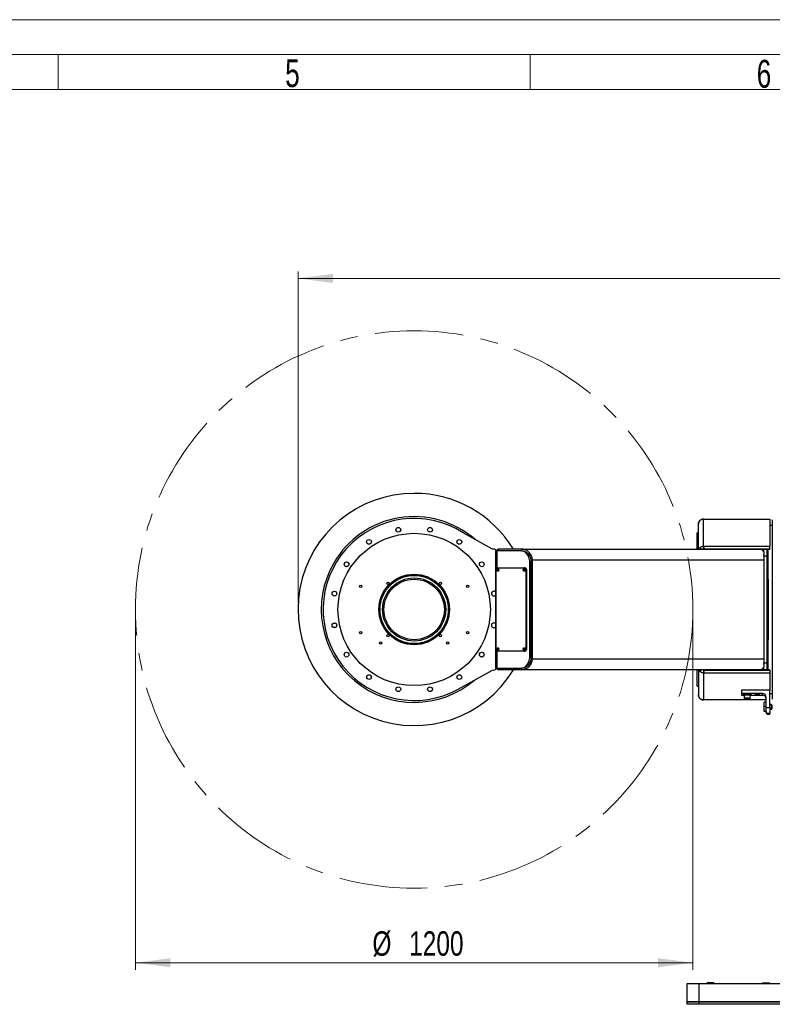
# Model space of a CAD drawing. Header units: millimetres. Extents: x 36 to 588, y 6 to 414.
# Tile 47 of 57: x 307 to 415, y 273 to 414. Entities that reach past the tile are written whole.
import ezdxf

# ---------------------------------------------------------------- set-up
doc = ezdxf.new("R2010")
doc.units = ezdxf.units.MM
doc.linetypes.add('CENTERX2', pattern=[20.32, 12.7, -2.54, 2.54, -2.54])
doc.styles.add('SLDTEXTSTYLE0', font='TXT', dxfattribs={"width": 0.7})
doc.styles.add('SLDTEXTSTYLE1', font='TXT', dxfattribs={"width": 0.75})
doc.dimstyles.new('SLDDIMSTYLE0', dxfattribs={"dimtxt": 3.5, "dimasz": 5, "dimexe": 0, "dimexo": 0.0625, "dimgap": 0.875, "dimtad": 1, "dimlfac": 15, "dimrnd": 1e-09, "dimzin": 12, "dimdsep": 46, "dimtxsty": 'SLDTEXTSTYLE1', "dimsah": 1, "dimcen": 0.09, "dimadec": 0, "dimazin": 0, "dimtfac": 1, "dimtofl": 0, "dimtmove": 0, "dimatfit": 3, "dimfxl": 1, "dimtolj": 1, "dimtzin": 12, "dimarcsym": 0})
doc.dimstyles.new('SLDDIMSTYLE4', dxfattribs={"dimtxt": 3.5, "dimasz": 5, "dimexe": 0, "dimexo": 0.0625, "dimgap": 0.875, "dimtad": 0, "dimtih": 1, "dimtoh": 1, "dimlfac": 15, "dimrnd": 1e-09, "dimzin": 12, "dimdsep": 46, "dimtxsty": 'SLDTEXTSTYLE1', "dimsah": 1, "dimcen": 0.09, "dimadec": 0, "dimazin": 0, "dimtfac": 1, "dimtofl": 0, "dimtmove": 0, "dimatfit": 3, "dimfxl": 1, "dimtolj": 1, "dimtzin": 12, "dimarcsym": 0})

# ---------------------------------------------------------------- blocks, each defined once
blk = doc.blocks.new('*D9')
at = {"color": 7, "linetype": 'Continuous', "lineweight": 0}
for p, q in [((323.59, 328.85), (323.59, 278.15)), ((403.59, 328.85), (403.59, 278.15)), ((323.59, 279.15), (403.59, 279.15))]:
    blk.add_line(p, q, dxfattribs=at)
for points in [[(323.59, 279.15), (328.59, 278.5), (328.59, 279.8)], [(403.59, 279.15), (398.59, 279.8), (398.59, 278.5)]]:
    blk.add_solid(points, dxfattribs=at)
at = {"color": 7, "linetype": 'Continuous', "lineweight": 0, "char_height": 3.5, "attachment_point": 1, "style": 'SLDTEXTSTYLE1'}
for s, insert in [('%%c', (357.6, 283.66)), ('1200', (362.87, 283.66))]:
    blk.add_mtext(s, dxfattribs=dict(at, insert=insert))
blk = doc.blocks.new('*D10')
at = {"color": 7, "linetype": 'Continuous', "lineweight": 0}
for p, q in [((346.93, 330.85), (346.93, 378.37)), ((346.93, 377.37), (525.33, 377.37)), ((525.33, 330.85), (525.33, 378.37))]:
    blk.add_line(p, q, dxfattribs=at)
for centre, start, end in [((432.84, 380.15), 153.4349, 206.5651), ((435.25, 380.15), 333.4349, 26.5651)]:
    blk.add_arc(centre, 6.21, start, end, dxfattribs=at)
for points in [[(346.93, 377.37), (351.93, 376.72), (351.93, 378.02)], [(525.33, 377.37), (520.33, 378.02), (520.33, 376.72)]]:
    blk.add_solid(points, dxfattribs=at)
at = {"color": 7, "linetype": 'Continuous', "lineweight": 0, "insert": (428.87, 381.88), "char_height": 3.5, "attachment_point": 1, "style": 'SLDTEXTSTYLE1'}
blk.add_mtext('2676', dxfattribs=at)

msp = doc.modelspace()

# ---------------------------------------------------------------- linework, layer by layer
at = {"color": 7, "linetype": 'Continuous', "lineweight": 15}
msp.add_line((36.5, 414.5), (588.5, 414.5), dxfattribs=at)
at = {"color": 1, "linetype": 'Continuous', "lineweight": 0}
for p, q in [((41.5, 409.5), (583.5, 409.5)), ((312.5, 409.5), (312.5, 404.5)), ((380.25, 409.5), (380.25, 404.5)), ((46.5, 404.5), (578.5, 404.5))]:
    msp.add_line(p, q, dxfattribs=at)
at = {"color": 7, "linetype": 'Continuous', "lineweight": 30}
for p, q in [((404.3923468, 338.5191534), (404.3923468, 342.0993461)), ((405.1256807, 338.9229153), (405.1256807, 342.832825)), ((405.1256807, 342.832825), (414.64008, 342.830711)), ((414.64008, 342.830711), (414.6401357, 338.9541362)), ((414.9923475, 342.719155), (414.9923475, 316.9858231)), ((374.8590123, 338.5191534), (370.6140132, 340.8721978)), ((404.1923474, 338.5191534), (404.1923474, 340.8524885)), ((414.9923475, 341.9191573), (414.640092, 341.9191573)), ((375.1590144, 338.5191534), (374.8590123, 338.5191534)), ((375.4256816, 338.2524862), (375.1590144, 338.5191534)), ((375.292346, 321.4524879), (375.292346, 338.2524862)), ((375.292346, 338.2524862), (375.4485578, 338.2524862)), ((379.0002675, 338.2524862), (375.4485578, 338.2524862)), ((375.4485578, 338.2524862), (375.4485578, 335.7670202)), ((375.5590132, 338.2524862), (375.5590132, 338.5191534)), ((375.5590132, 338.5191534), (375.6371191, 338.5191534)), ((378.9590131, 338.5191534), (375.6371191, 338.5191534)), ((375.6371191, 338.5191534), (375.6371191, 338.2524862)), ((378.9590131, 338.5191534), (413.3923482, 338.5191534)), ((379.0002675, 338.2524862), (379.1888288, 338.2524862)), ((405.1256807, 338.5237986), (405.1256807, 338.9229153)), ((405.1534684, 338.9229153), (405.1256807, 338.9229153)), ((405.1534684, 338.5237986), (405.1256807, 338.5237986)), ((405.1734677, 338.9250253), (405.1534684, 338.9250253)), ((405.1534684, 338.9250253), (405.1534684, 338.9229153)), ((405.1534684, 338.9229153), (405.1534684, 338.5237986)), ((405.1734677, 338.5259086), (405.1534684, 338.5259086)), ((405.1734677, 338.922963), (405.1734756, 338.9541362)), ((405.1734677, 338.9236941), (405.1734677, 338.9250253)), ((405.1734677, 338.9250253), (405.1734677, 338.5259086)), ((405.1734677, 338.9236941), (405.1734677, 338.5245774)), ((405.1734677, 338.9236941), (405.1734677, 338.922963)), ((405.1734677, 338.922963), (405.1734677, 338.5229641)), ((405.1734677, 338.5229641), (405.1734756, 338.5541413)), ((405.1734677, 338.5245774), (405.1734677, 338.5259086)), ((405.1734677, 338.5229641), (414.6401357, 338.5229641)), ((405.1734756, 338.5541413), (405.1734756, 338.9541362)), ((405.1734756, 338.9541362), (414.6401416, 338.9541362)), ((405.1734756, 338.5541413), (414.6401416, 338.5541413)), ((413.4252241, 338.4862795), (413.792347, 338.4459828)), ((413.792347, 338.5229641), (413.792347, 338.5191534)), ((413.792347, 338.5191534), (414.1923478, 338.5191534)), ((413.792347, 338.1191546), (413.792347, 338.5191534)), ((413.792347, 338.1191546), (413.792347, 337.7545808)), ((413.792347, 337.5191544), (413.792347, 337.7545808)), ((414.1923478, 338.5191534), (414.1923478, 338.5229641)), ((414.1923478, 338.5191534), (414.1923478, 337.5191544)), ((414.3923472, 334.1858202), (414.3923472, 338.5229641)), ((414.6401416, 338.5541413), (414.6401357, 338.5229641)), ((414.6401416, 338.5541413), (414.6401416, 338.9541362)), ((380.1787785, 323.119153), (380.1787785, 336.5858211)), ((380.3673398, 336.5858211), (380.1787785, 336.5858211)), ((380.3673398, 323.119153), (380.3673398, 336.5858211)), ((380.5590124, 322.78582), (380.5590124, 336.9191541)), ((413.792347, 336.9191541), (380.5590124, 336.9191541)), ((414.1923478, 337.5191544), (413.792347, 337.5191544)), ((413.792347, 337.5191544), (413.792347, 322.1858198)), ((413.792347, 336.9191541), (413.792347, 322.78582)), ((414.1923478, 337.5191544), (414.1923478, 322.1858198)), ((375.3704519, 324.1858218), (375.3704519, 335.5191563)), ((375.6061565, 335.8524893), (379.3773901, 335.8524893)), ((379.3773901, 335.8524893), (379.4716727, 335.8524893)), ((379.6130946, 335.5191563), (379.6130946, 324.1858218)), ((379.7073733, 335.5191563), (379.6130946, 335.5191563)), ((379.7073733, 335.5191563), (379.7073733, 324.1858218)), ((414.1923478, 334.1858202), (414.3923472, 334.1858202)), ((414.3923472, 333.8524872), (414.1923478, 333.8524872)), ((414.3923472, 334.1858202), (414.3923472, 333.8524872)), ((414.3923472, 333.8524872), (414.3923472, 325.8524869)), ((414.1923478, 325.8524869), (414.3923472, 325.8524869)), ((414.3923472, 325.5191539), (414.1923478, 325.5191539)), ((414.3923472, 325.8524869), (414.3923472, 325.5191539)), ((414.3923472, 321.18201), (414.3923472, 325.5191539)), ((375.4485578, 323.9379539), (375.4485578, 321.4524879)), ((379.3773901, 323.8524888), (375.6061565, 323.8524888)), ((379.4716727, 323.8524888), (379.3773901, 323.8524888)), ((379.6130946, 324.1858218), (379.7073733, 324.1858218)), ((380.1787785, 323.119153), (380.3673398, 323.119153)), ((380.5590124, 322.78582), (413.792347, 322.78582)), ((369.9271928, 318.424123), (374.8590123, 321.1578781)), ((374.8590123, 321.1578781), (375.1590144, 321.1858207)), ((375.1590144, 321.1858207), (375.4256816, 321.4524879)), ((375.4485578, 321.4524879), (375.292346, 321.4524879)), ((375.4485578, 321.4524879), (379.0002675, 321.4524879)), ((375.5590132, 321.1858207), (375.5590132, 321.4524879)), ((375.6371191, 321.1858207), (375.5590132, 321.1858207)), ((375.6371191, 321.4524879), (375.6371191, 321.1858207)), ((378.9590131, 321.1858207), (375.6371191, 321.1858207)), ((413.3923482, 321.1858207), (378.9590131, 321.1858207)), ((379.1888288, 321.4524879), (379.0002675, 321.4524879)), ((404.1923474, 318.8524896), (404.1923474, 321.1858207)), ((404.3923468, 321.1858207), (404.3923468, 317.605628)), ((405.1256807, 321.1811795), (405.1256807, 320.7820628)), ((405.1256807, 321.1811795), (405.1534684, 321.1811795)), ((405.1534684, 320.7820628), (405.1534684, 321.1811795)), ((405.1534684, 321.1790695), (405.1734677, 321.1790695)), ((405.1734677, 321.18201), (405.1734756, 321.1508368)), ((405.1734677, 320.7820151), (405.1734677, 321.18201)), ((414.6401357, 321.18201), (405.1734677, 321.18201)), ((405.1734677, 320.78128), (405.1734677, 321.1803967)), ((405.1734677, 321.1790695), (405.1734677, 321.1803967)), ((405.1734677, 320.7799528), (405.1734677, 321.1790695)), ((405.1734756, 321.1508368), (405.1734756, 320.7508379)), ((405.1734756, 321.1508368), (414.6401416, 321.1508368)), ((413.792347, 321.2589914), (413.4252241, 321.2186986)), ((413.792347, 322.1858198), (414.1923478, 322.1858198)), ((413.792347, 321.9503973), (413.792347, 322.1858198)), ((413.792347, 321.9503973), (413.792347, 321.5858195)), ((413.792347, 321.1858207), (413.792347, 321.5858195)), ((414.1923478, 321.1858207), (413.792347, 321.1858207)), ((413.792347, 321.18201), (413.792347, 321.1858207)), ((414.1923478, 322.1858198), (414.1923478, 321.1858207)), ((414.1923478, 321.1858207), (414.1923478, 321.18201)), ((414.6401416, 321.1508368), (414.6401357, 321.18201)), ((414.6401416, 321.1508368), (414.6401416, 320.7508379)), ((405.1256807, 320.7820628), (405.1256807, 316.8721531)), ((405.1256807, 320.7820628), (405.1534684, 320.7820628)), ((405.1534684, 320.7820628), (405.1534684, 320.7799528)), ((405.1534684, 320.7799528), (405.1734677, 320.7799528)), ((405.1734677, 320.7820151), (405.1734756, 320.7508379)), ((405.1734677, 320.7820151), (405.1734677, 320.78128)), ((405.1734677, 320.7799528), (405.1734677, 320.78128)), ((405.1734756, 320.7508379), (414.6401416, 320.7508379)), ((414.6401357, 320.7508379), (414.6400979, 318.202048)), ((410.573432, 318.3238282), (410.573432, 317.791674)), ((410.573432, 318.3238282), (414.6400979, 318.3238282)), ((414.6400979, 315.7960906), (414.6400979, 318.3238282)), ((414.1067655, 316.8741479), (405.1256807, 316.8721531)), ((413.5734311, 317.791674), (410.573432, 317.791674)), ((410.573432, 317.791674), (410.573432, 317.5481135)), ((410.573432, 317.5481135), (410.8927499, 317.5481135)), ((411.1734322, 317.0389786), (411.1774297, 317.0391296)), ((411.1734322, 317.0386686), (411.1734322, 317.0389786)), ((411.1734322, 317.0236363), (411.1734322, 317.0239423)), ((411.1774297, 317.0234813), (411.1734322, 317.0236363)), ((411.3694341, 317.0464927), (411.3734316, 317.0466477)), ((411.3734316, 317.0159672), (411.3694341, 317.0161182)), ((411.3734316, 317.0466477), (411.3774311, 317.0464927)), ((411.3734316, 317.0159672), (411.3734316, 317.0466477)), ((411.3774311, 317.0161182), (411.3734316, 317.0159672)), ((411.5694335, 317.0391296), (411.573431, 317.0389786)), ((411.573431, 317.0236363), (411.5694335, 317.0234813)), ((411.573431, 317.0389786), (411.573431, 317.0386686)), ((411.573431, 317.0239423), (411.573431, 317.0236363)), ((411.8541152, 317.5481135), (413.5734311, 317.5481135)), ((413.5734311, 317.5481135), (413.5734311, 317.791674)), ((414.1067655, 315.7960906), (414.1067655, 317.2595157)), ((414.6400979, 317.7858208), (414.9923475, 317.7858208)), ((413.8400983, 315.9224445), (413.8400983, 316.53009)), ((414.1067655, 316.53009), (413.8400983, 316.53009)), ((414.1067655, 315.9224445), (413.8400983, 315.9224445)), ((413.8400983, 315.2662212), (413.8400983, 315.9224445)), ((414.1067655, 315.2662212), (413.8400983, 315.2662212)), ((413.8400983, 315.2176434), (413.8400983, 315.2662212)), ((414.1067655, 315.2176434), (413.8400983, 315.2176434)), ((414.1067655, 315.7960906), (414.6400979, 315.7960906)), ((414.1067655, 315.2285073), (414.1067655, 315.7960906)), ((414.1067655, 315.0558009), (414.1067655, 315.2285073)), ((414.6400979, 315.7960906), (414.6400979, 314.9447177)), ((414.8234319, 316.2072037), (414.8234319, 315.5405337)), ((414.9067651, 316.1848718), (414.9067651, 315.5628656)), ((414.6400979, 314.9447177), (414.3734327, 314.9447177)), ((414.3734327, 314.9447177), (414.3734327, 314.8074363)), ((414.3734327, 314.8074363), (414.6400979, 314.8074363)), ((414.6400979, 314.8074363), (414.6400979, 314.9447177)), ((402.7923476, 273.5191546), (402.7923476, 276.1858212)), ((402.7923476, 276.1858212), (404.4590146, 276.1858212)), ((404.4590146, 276.1858212), (404.4590146, 273.5191546)), ((404.4590146, 276.1858212), (467.7923472, 276.1858212)), ((406.5923483, 276.2524878), (405.6590151, 276.2524878)), ((413.6590134, 276.2524878), (414.5923467, 276.2524878)), ((402.7923476, 273.1858212), (402.7923476, 273.5191546)), ((402.7923476, 273.5191546), (404.4590146, 273.5191546)), ((404.4590146, 273.5191546), (402.7923476, 273.5191546)), ((404.4590146, 273.1858212), (402.7923476, 273.1858212)), ((404.4590146, 273.5191546), (404.4590146, 273.1858212)), ((467.7923472, 273.5191546), (404.4590146, 273.5191546)), ((404.4590146, 273.5191546), (467.7923472, 273.5191546)), ((467.7923472, 273.1858212), (404.4590146, 273.1858212))]:
    msp.add_line(p, q, dxfattribs=at)
at = {"color": 7, "linetype": 'Continuous', "lineweight": 30, "flags": 128}
for points in [[(380.1787785, 336.5858211), (380.1701875, 336.7867166), (380.1445336, 336.9846795), (380.1021945, 337.176829), (380.0437859, 337.3603596), (379.9701622, 337.5325972), (379.8823964, 337.6910264), (379.7817639, 337.8333384), (379.6697389, 337.9574591), (379.5479507, 338.0615805), (379.4181715, 338.1441806), (379.2823047, 338.2040594), (379.1423213, 338.2403348), (379.0002675, 338.2524862)], [(379.1888288, 338.2524862), (379.3308825, 338.2403348), (379.470866, 338.2040594), (379.6067368, 338.1441806), (379.736512, 338.0615805), (379.8583002, 337.9574591), (379.9703251, 337.8333384), (380.0709576, 337.6910264), (380.1587235, 337.5325972), (380.2323472, 337.3603596), (380.2907557, 337.176829), (380.3330949, 336.9846795), (380.3587487, 336.7867166), (380.3673398, 336.5858211)], [(413.792347, 338.1191546), (413.6896641, 338.2218375), (413.6008572, 338.3106444), (413.5268679, 338.3846337), (413.4684892, 338.4430144), (413.4263387, 338.4851629), (413.4008677, 338.5106339), (413.3923482, 338.5191534)], [(375.6061565, 335.8524893), (375.5601695, 335.8460838), (375.5159548, 335.8271136), (375.4752051, 335.7963099), (375.43949, 335.7548569), (375.4101764, 335.7043439), (375.3883929, 335.6467142), (375.3749819, 335.5841849), (375.3704519, 335.5191563)], [(375.4765204, 335.5191563), (375.4852743, 335.585381), (375.510352, 335.642665), (375.5483718, 335.6832677), (375.5941919, 335.7017054), (375.6416332, 335.6954907), (375.6842783, 335.6654579), (375.7163734, 335.6156681), (375.7335833, 335.5528408), (375.7335833, 335.4854677), (375.7163734, 335.4226405), (375.6842783, 335.3728507), (375.6416332, 335.3428179), (375.5941919, 335.3366031), (375.5483718, 335.3550408), (375.510352, 335.3956435), (375.4852743, 335.4529276), (375.4765204, 335.5191563)], [(375.6904494, 335.6584404), (375.6625504, 335.6484984), (375.6304355, 335.6181477), (375.6089778, 335.5727289), (375.6014398, 335.5191563), (375.6089778, 335.4655796), (375.6304355, 335.4201609), (375.6625504, 335.3898102), (375.6904494, 335.3798682)], [(379.2477539, 335.5191563), (379.2565079, 335.585381), (379.2815895, 335.642665), (379.3196053, 335.6832677), (379.3654294, 335.7017054), (379.4128667, 335.6954907), (379.4555158, 335.6654579), (379.487611, 335.6156681), (379.5048208, 335.5528408), (379.5048208, 335.4854677), (379.487611, 335.4226405), (379.4555158, 335.3728507), (379.4128667, 335.3428179), (379.3654294, 335.3366031), (379.3196053, 335.3550408), (379.2815895, 335.3956435), (379.2565079, 335.4529276), (379.2477539, 335.5191563)], [(379.4616829, 335.6584404), (379.433788, 335.6484984), (379.401673, 335.6181477), (379.3802113, 335.5727289), (379.3726773, 335.5191563), (379.3802113, 335.4655796), (379.401673, 335.4201609), (379.433788, 335.3898102), (379.4616829, 335.3798682)], [(379.6130946, 335.5191563), (379.6085647, 335.5841849), (379.5951497, 335.6467142), (379.5733701, 335.7043439), (379.5440566, 335.7548569), (379.5083415, 335.7963099), (379.4675917, 335.8271136), (379.423373, 335.8460838), (379.3773901, 335.8524893)], [(379.4716727, 335.8524893), (379.5176557, 335.8460838), (379.5618704, 335.8271136), (379.6026201, 335.7963099), (379.6383392, 335.7548569), (379.6676528, 335.7043439), (379.6894323, 335.6467142), (379.7028433, 335.5841849), (379.7073733, 335.5191563)], [(375.3704519, 324.1858218), (375.3749819, 324.1207892), (375.3883929, 324.0582599), (375.4101764, 324.0006302), (375.43949, 323.9501173), (375.4752051, 323.9086642), (375.5159548, 323.8778605), (375.5601695, 323.8588943), (375.6061565, 323.8524888)], [(375.4765204, 324.1858218), (375.4852743, 324.2520505), (375.510352, 324.3093306), (375.5483718, 324.3499333), (375.5941919, 324.368371), (375.6416332, 324.3621562), (375.6842783, 324.3321234), (375.7163734, 324.2823337), (375.7335833, 324.2195104), (375.7335833, 324.1521333), (375.7163734, 324.08931), (375.6842783, 324.0395163), (375.6416332, 324.0094875), (375.5941919, 324.0032687), (375.5483718, 324.0217064), (375.510352, 324.0623091), (375.4852743, 324.1195931), (375.4765204, 324.1858218)], [(375.6904494, 324.325106), (375.6625504, 324.3151639), (375.6304355, 324.2848172), (375.6089778, 324.2393985), (375.6014398, 324.1858218), (375.6089778, 324.1322452), (375.6304355, 324.0868265), (375.6625504, 324.0564798), (375.6904494, 324.0465337)], [(379.2477539, 324.1858218), (379.2565079, 324.2520505), (379.2815895, 324.3093306), (379.3196053, 324.3499333), (379.3654294, 324.368371), (379.4128667, 324.3621562), (379.4555158, 324.3321234), (379.487611, 324.2823337), (379.5048208, 324.2195104), (379.5048208, 324.1521333), (379.487611, 324.08931), (379.4555158, 324.0395163), (379.4128667, 324.0094875), (379.3654294, 324.0032687), (379.3196053, 324.0217064), (379.2815895, 324.0623091), (379.2565079, 324.1195931), (379.2477539, 324.1858218)], [(379.4616829, 324.325106), (379.433788, 324.3151639), (379.401673, 324.2848172), (379.3802113, 324.2393985), (379.3726773, 324.1858218), (379.3802113, 324.1322452), (379.401673, 324.0868265), (379.433788, 324.0564798), (379.4616829, 324.0465337)], [(379.3773901, 323.8524888), (379.423373, 323.8588943), (379.4675917, 323.8778605), (379.5083415, 323.9086642), (379.5440566, 323.9501173), (379.5733701, 324.0006302), (379.5951497, 324.0582599), (379.6085647, 324.1207892), (379.6130946, 324.1858218)], [(379.7073733, 324.1858218), (379.7028433, 324.1207892), (379.6894323, 324.0582599), (379.6676528, 324.0006302), (379.6383392, 323.9501173), (379.6026201, 323.9086642), (379.5618704, 323.8778605), (379.5176557, 323.8588943), (379.4716727, 323.8524888)], [(379.0002675, 321.4524879), (379.1423213, 321.4646393), (379.2823047, 321.5009187), (379.4181715, 321.5607935), (379.5479507, 321.6433937), (379.6697389, 321.747515), (379.7817639, 321.8716357), (379.8823964, 322.0139518), (379.9701622, 322.1723809), (380.0437859, 322.3446145), (380.1021945, 322.5281451), (380.1445336, 322.7202946), (380.1701875, 322.9182615), (380.1787785, 323.119153)], [(380.3673398, 323.119153), (380.3587487, 322.9182615), (380.3330949, 322.7202946), (380.2907557, 322.5281451), (380.2323472, 322.3446145), (380.1587235, 322.1723809), (380.0709576, 322.0139518), (379.9703251, 321.8716357), (379.8583002, 321.747515), (379.736512, 321.6433937), (379.6067368, 321.5607935), (379.470866, 321.5009187), (379.3308825, 321.4646393), (379.1888288, 321.4524879)], [(413.3923482, 321.1858207), (413.4008677, 321.1943402), (413.4263387, 321.2198113), (413.4684892, 321.2619637), (413.5268679, 321.3203405), (413.6008572, 321.3943297), (413.6896641, 321.4831366), (413.792347, 321.5858195)], [(410.8400992, 317.6698937), (410.8472279, 317.6756674), (410.8782163, 317.6830465)], [(410.9400979, 317.5428087), (410.9019251, 317.5469055), (410.8593674, 317.5540263), (410.8408462, 317.5615881), (410.8472279, 317.5692374), (410.8782163, 317.5766125)], [(410.8782163, 317.6830465), (410.9323592, 317.6898096), (411.0071253, 317.6956429), (411.0990198, 317.7002722), (411.2037471, 317.703479), (411.3164078, 317.7051161), (411.4317349, 317.7051081), (411.544334, 317.7034511), (411.6489441, 317.7002285), (411.7406717, 317.6955833), (411.8152272, 317.6897381), (411.8691237, 317.682967), (411.8998439, 317.675584), (411.906766, 317.6698937)], [(410.8782163, 317.5766125), (410.9323592, 317.5833796), (411.0071253, 317.5892089), (411.0990198, 317.5938382), (411.2037471, 317.5970489), (411.3164078, 317.598686), (411.4317349, 317.5986781), (411.544334, 317.5970211), (411.6489441, 317.5937945), (411.7406717, 317.5891533), (411.8152272, 317.583308), (411.8691237, 317.576537), (411.8998439, 317.56915), (411.9059474, 317.5615007), (411.8871521, 317.5539428), (411.8443381, 317.54683), (411.8067653, 317.5428087)], [(411.3734316, 317.5922448), (411.2734984, 317.5914699), (411.1789516, 317.5891851), (411.0948911, 317.5855134), (411.0258451, 317.5806497), (410.9755388, 317.5748641), (410.9466822, 317.5684585), (410.9400979, 317.5634637)], [(411.3734316, 317.1133055), (411.2734984, 317.1125307), (411.1789516, 317.1102458), (411.0948911, 317.1065702), (411.0258451, 317.1017105), (410.9755388, 317.0959209), (410.9466822, 317.0895193), (410.9400979, 317.0845086)], [(411.1306142, 317.0507207), (411.113305, 317.0497074), (411.0525877, 317.0448317), (411.0120307, 317.0391057), (410.9941811, 317.0328909), (411.0001635, 317.0265768), (411.0089989, 317.0241569)], [(411.1734322, 317.0386686), (411.1610424, 317.0369361), (411.152048, 317.0351082), (411.1465942, 317.0332247), (411.1447663, 317.0313055), (411.1465942, 317.0293902), (411.152048, 317.0275027), (411.1610424, 317.0256788), (411.1734322, 317.0239423)], [(411.2500996, 317.7717461), (411.2594874, 317.7686109), (411.286222, 317.7659526), (411.3262346, 317.7641763), (411.3734316, 317.7635525), (411.4206305, 317.7641763), (411.4606411, 317.7659526), (411.4873778, 317.7686109), (411.4967655, 317.7717461), (411.4873778, 317.7748813), (411.4606411, 317.7775357), (411.4206305, 317.779312), (411.3734316, 317.7799358), (411.3262346, 317.779312), (411.286222, 317.7775357), (411.2594874, 317.7748813), (411.2500996, 317.7717461)], [(411.573431, 317.0239423), (411.5858228, 317.0256788), (411.5948152, 317.0275027), (411.600271, 317.0293902), (411.6020988, 317.0313055), (411.600271, 317.0332247), (411.5948152, 317.0351082), (411.5858228, 317.0369361), (411.573431, 317.0386686)], [(411.7429089, 317.0254086), (411.7467017, 317.0265768), (411.752682, 317.0328909), (411.7348344, 317.0391057), (411.6942774, 317.0448317), (411.6447221, 317.0489802)], [(412.5234317, 317.6698937), (412.5351758, 317.6642194), (412.5695319, 317.6589622), (412.6239569, 317.6545197), (412.6944116, 317.6512176), (412.7756706, 317.6492983), (412.8617079, 317.6489089), (412.9461438, 317.6500732), (413.022714, 317.6527077), (413.0857399, 317.6566178), (413.1305487, 317.6615133), (413.1538164, 317.6670287), (413.1538164, 317.6727587), (413.1305487, 317.6782741), (413.0857399, 317.6831657), (413.022714, 317.6870758), (412.9461438, 317.6897143), (412.8617079, 317.6908785), (412.7756706, 317.6904891), (412.6944116, 317.6885698), (412.6239569, 317.6852677), (412.5695319, 317.6808212), (412.5351758, 317.6755681), (412.5234317, 317.6698937)], [(412.7167653, 317.7717461), (412.726153, 317.7686109), (412.7528897, 317.7659526), (412.7929003, 317.7641763), (412.8400992, 317.7635525), (412.8872962, 317.7641763), (412.9273088, 317.7659526), (412.9540435, 317.7686109), (412.9634312, 317.7717461), (412.9540435, 317.7748813), (412.9273088, 317.7775357), (412.8872962, 317.779312), (412.8400992, 317.7799358), (412.7929003, 317.779312), (412.7528897, 317.7775357), (412.726153, 317.7748813), (412.7167653, 317.7717461)], [(412.7167653, 317.5680413), (412.726153, 317.5649061), (412.7528897, 317.5622477), (412.7929003, 317.5604715), (412.8400992, 317.5598477), (412.8872962, 317.5604715), (412.9273088, 317.5622477), (412.9540435, 317.5649061), (412.9634312, 317.5680413), (412.9540435, 317.5711765), (412.9273088, 317.5738349), (412.8872962, 317.5756111), (412.8400992, 317.576235), (412.7929003, 317.5756111), (412.7528897, 317.5738349), (412.726153, 317.5711765), (412.7167653, 317.5680413)]]:
    msp.add_lwpolyline(points, dxfattribs=at)
at = {"color": 7, "linetype": 'CENTERX2', "lineweight": 0}
msp.add_circle((363.5923476, 329.8524878), 40, dxfattribs=at)
at = {"color": 7, "linetype": 'Continuous', "lineweight": 30}
for centre, radius in [((363.5923476, 329.8524878), 10.9333333), ((361.3162938, 341.2949828), 0.34), ((361.3162938, 341.2949828), 0.3333333), ((365.8684013, 341.2949828), 0.34), ((357.1106949, 339.5529666), 0.34), ((370.0740003, 339.5529666), 0.34), ((370.0740003, 339.5529666), 0.3333333), ((353.8918688, 336.3341406), 0.34), ((353.8918688, 336.3341406), 0.3333333), ((373.2928264, 336.3341406), 0.34), ((363.5923476, 329.8524878), 5.0666667), ((363.5923476, 329.8524878), 4.9333333), ((363.5923476, 329.8524878), 4.8990188), ((363.5923476, 329.8524878), 4.5333333), ((363.5923476, 329.8524878), 4.3333333), ((359.8211114, 333.623724), 0.1666667), ((367.3635837, 333.623724), 0.1666667), ((352.1498526, 332.1285416), 0.34), ((355.9256809, 333.1858212), 0.1666667), ((371.2590142, 333.1858212), 0.1666667), ((352.1498526, 327.5764341), 0.34), ((352.1498526, 327.5764341), 0.3333333), ((355.9256809, 326.5191545), 0.1666667), ((371.2590142, 326.5191545), 0.1666667), ((358.7840215, 325.0441617), 0.1666667), ((359.8211114, 326.0812517), 0.1666667), ((367.3635837, 326.0812517), 0.1666667), ((368.4006737, 325.0441617), 0.1666667), ((353.8918688, 323.3708351), 0.34), ((373.2928264, 323.3708351), 0.34), ((373.2928264, 323.3708351), 0.3333333), ((357.1106949, 320.152009), 0.34), ((357.1106949, 320.152009), 0.3333333), ((370.0740003, 320.152009), 0.34), ((361.3162938, 318.4099929), 0.34), ((365.8684013, 318.4099929), 0.34), ((365.8684013, 318.4099929), 0.3333333)]:
    msp.add_circle(centre, radius, dxfattribs=at)
for centre, radius, start, end in [((363.5923476, 329.8524878), 16.6666667, 90, 328.667748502), ((363.5923476, 329.8524878), 16.6666667, 31.332251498, 90), ((363.5923476, 329.8524878), 13.0666667, 57.495058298, 299), ((363.5923476, 329.8524878), 13.3333333, 49.005330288, 150), ((368.8709804, 341.6620147), 0.14, 45.267762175, 86.564776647), ((378.9590142, 336.9191545), 1.6, 0, 90), ((363.5923476, 329.8524878), 13.3333333, 150, 310.478340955), ((375.7563779, 335.5034835), 0.1862396, 175.172633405, 236.393084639), ((375.7563773, 335.5348257), 0.1862386, 123.606868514, 184.826369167), ((379.5276286, 335.5034875), 0.1862523, 175.174180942, 236.389375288), ((379.527628, 335.5348218), 0.1862514, 123.610577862, 184.824821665), ((375.0348425, 332.1285416), 0.34, 40.767302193, 319.232697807), ((375.0348425, 332.1285416), 0.3333333, 90, 320.580290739), ((375.0348425, 332.1285416), 0.3333333, 39.419709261, 90), ((375.0348425, 327.5764341), 0.34, 40.767302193, 319.232697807), ((375.7563779, 324.1701491), 0.1862396, 175.172633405, 236.393084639), ((375.7564083, 324.2014799), 0.1862686, 123.612200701, 184.822081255), ((379.5276077, 324.1701453), 0.1862321, 175.171274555, 236.39444349), ((379.527638, 324.2014837), 0.1862611, 123.610842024, 184.823439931), ((378.9590142, 322.7858212), 1.6, 270, 360), ((356.0043137, 319.3762943), 0.14, 213.435223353, 254.732237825), ((358.3137148, 318.042961), 0.14, 225.267762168, 266.564776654), ((411.1886556, 318.1726488), 1.1624587, 261.109362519, 268.273160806), ((411.3605711, 312.5290398), 4.5275245, 89.837250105, 92.911354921), ((411.3514266, 315.0089919), 2.0375803, 89.493631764, 94.898676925), ((411.3515998, 319.0581344), 2.0420941, 265.107301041, 270.500390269), ((411.4689556, 315.7539038), 1.8408211, 79.425704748, 92.97453153), ((411.4687922, 315.268517), 1.8472516, 79.457846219, 92.959094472), ((411.3966336, 313.0208384), 4.0357743, 86.4756713, 90.329399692), ((411.3954389, 315.0090489), 2.0375234, 85.101252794, 90.50639311), ((411.3952658, 319.0580774), 2.0420371, 269.499584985, 274.892769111), ((411.5645485, 318.0742342), 1.0638833, 271.599945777, 279.651229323), ((413.5740145, 317.2589229), 0.5327513, 0.063753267, 90.062744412), ((413.5740185, 317.0153665), 0.5327473, 0.063751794, 90.063173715)]:
    msp.add_arc(centre, radius, start, end, dxfattribs=at)
for centre, major_axis, ratio, start_param, end_param in [((414.373432, 315.2285073), (0, 0.2837911), 0.9396584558, 1.5707963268, 3.1415926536), ((414.373432, 315.0558022), (0.2666667, 0), 0.9313663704, 3.1415926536, 4.7123889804)]:
    msp.add_ellipse(centre, major_axis=major_axis, ratio=ratio, start_param=start_param, end_param=end_param, dxfattribs=at)
for points, knots in [([(404.6071362, 342.618598), (404.5750998, 342.5826554), (404.5110264, 342.5107697), (404.4443776, 342.3818578), (404.4004744, 342.2435422), (404.3950561, 342.1474121), (404.3923468, 342.0993461)], [0, 0, 0, 0, 0.2499952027, 0.4999944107, 0.7499923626, 1, 1, 1, 1]), ([(404.3923468, 342.0993461), (404.3950561, 342.1474121), (404.4004744, 342.2435422), (404.4443776, 342.3818578), (404.5110264, 342.5107697), (404.5750998, 342.5826554), (404.6071362, 342.618598)], [0, 0, 0, 0, 0.2500076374, 0.5000055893, 0.7500047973, 1, 1, 1, 1]), ([(405.1256807, 342.832825), (405.0776651, 342.8301262), (404.9816339, 342.8247285), (404.8434766, 342.7809538), (404.7147389, 342.7144781), (404.6430042, 342.6505584), (404.6071362, 342.618598)], [0, 0, 0, 0, 0.2499983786, 0.4999979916, 0.749994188, 1, 1, 1, 1]), ([(404.6071362, 342.618598), (404.6430042, 342.6505584), (404.7147389, 342.7144781), (404.8434766, 342.7809538), (404.9816339, 342.8247285), (405.0776651, 342.8301262), (405.1256807, 342.832825)], [0, 0, 0, 0, 0.2500058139, 0.5000020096, 0.750001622, 1, 1, 1, 1]), ([(404.6071362, 338.7086008), (404.5743185, 338.6730977), (404.5213135, 338.6157555), (404.4872318, 338.5457974), (404.4742516, 338.5191534)], [0, 0, 0, 0, 0.6191442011, 1, 1, 1, 1]), ([(405.1256807, 338.9229153), (405.077665, 338.9202121), (404.9816328, 338.9148058), (404.8434758, 338.8709998), (404.7147422, 338.8044961), (404.6430047, 338.7405658), (404.6071362, 338.7086008)], [0, 0, 0, 0, 0.2499979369, 0.5000005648, 0.7500013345, 1, 1, 1, 1]), ([(404.4742516, 321.1858207), (404.4872317, 321.1591767), (404.5213128, 321.0892193), (404.5743183, 321.0318789), (404.6071362, 320.9963773)], [0, 0, 0, 0, 0.3808608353, 1, 1, 1, 1]), ([(404.6071362, 320.9963773), (404.6430044, 320.9644103), (404.71474, 320.9004771), (404.8434771, 320.8339793), (404.9816327, 320.790172), (405.077665, 320.7847659), (405.1256807, 320.7820628)], [0, 0, 0, 0, 0.2500027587, 0.4999999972, 0.7500023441, 1, 1, 1, 1]), ([(404.3923468, 317.605628), (404.3950562, 317.5575634), (404.4004748, 317.4614347), (404.4443774, 317.3231202), (404.5110275, 317.1942079), (404.5750999, 317.1223201), (404.6071362, 317.0863762)], [0, 0, 0, 0, 0.2500011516, 0.4999994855, 0.7499990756, 1, 1, 1, 1]), ([(404.6071362, 317.0863762), (404.5750999, 317.1223201), (404.5110275, 317.1942079), (404.4443774, 317.3231202), (404.4004748, 317.4614347), (404.3950562, 317.5575634), (404.3923468, 317.605628)], [0, 0, 0, 0, 0.2500009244, 0.5000005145, 0.7499988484, 1, 1, 1, 1]), ([(404.6071362, 317.0863762), (404.6430044, 317.0544172), (404.71474, 316.9904999), (404.8434772, 316.9240256), (404.9816329, 316.8802435), (405.077665, 316.8748499), (405.1256807, 316.8721531)], [0, 0, 0, 0, 0.2500022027, 0.4999991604, 0.750001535, 1, 1, 1, 1]), ([(405.1256807, 316.8721531), (405.077665, 316.8748499), (404.9816329, 316.8802435), (404.8434772, 316.9240256), (404.71474, 316.9904999), (404.6430044, 317.0544172), (404.6071362, 317.0863762)], [0, 0, 0, 0, 0.2499984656, 0.5000008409, 0.7499977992, 1, 1, 1, 1]), ([(410.9410257, 317.0842185), (410.9411117, 317.0790255), (410.9413073, 317.0672095), (410.9499214, 317.0517601), (410.9611426, 317.0402753), (410.9728752, 317.0331144), (410.9843333, 317.028483), (410.992445, 317.0266847), (410.9971256, 317.025647)], [0, 0, 0, 0, 0.1174588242, 0.2672611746, 0.402406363, 0.5438135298, 0.7367668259, 1, 1, 1, 1]), ([(411.3694341, 317.0161182), (411.3418007, 317.0298681), (411.2937528, 317.053776), (411.2256205, 317.0460342), (411.1916345, 317.0301291), (411.1774297, 317.0234813)], [0, 0, 0, 0, 0.44067113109, 0.76622266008, 1, 1, 1, 1]), ([(411.4647499, 317.0448993), (411.4498638, 317.0434159), (411.4193279, 317.040373), (411.3916276, 317.0243368), (411.3774311, 317.0161182)], [0, 0, 0, 0, 0.4874925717, 1, 1, 1, 1]), ([(411.7576411, 317.0276338), (411.7585782, 317.0278088), (411.7651118, 317.0290289), (411.7737927, 317.0326369), (411.7907066, 317.043895), (411.8024432, 317.0608152), (411.8080506, 317.0765662), (411.8063606, 317.0848166), (411.8061315, 317.0859351)], [0, 0, 0, 0, 0.05514813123, 0.38451937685, 0.58839005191, 0.77545269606, 0.9695593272, 1, 1, 1, 1])]:
    msp.add_open_spline(points, degree=3, knots=knots, dxfattribs=at)
for points in [[(404.6071362, 342.618598), (404.6154351, 342.6103169)], [(404.3923468, 340.8524885), (404.1923474, 340.8524885)], [(404.6071362, 338.7086008), (404.7970008, 338.5191534)], [(405.1256807, 338.5237986), (405.0784321, 338.5191534)], [(404.6071362, 320.9963773), (404.7970008, 321.1858207)], [(405.0784321, 321.1858207), (405.1256807, 321.1811795)], [(404.1923474, 318.8524896), (404.3923468, 318.8524896)], [(404.6071362, 317.0863762), (404.6154371, 317.0946572)], [(410.8400992, 317.6698937), (410.8400992, 317.5634637)], [(410.9400979, 317.5634637), (410.9400979, 317.0845205)], [(411.1734322, 317.0239423), (411.1734322, 317.0403733)], [(411.5694335, 317.0234813), (411.5006756, 317.0438105)], [(411.573431, 317.040425), (411.573431, 317.0239423)], [(411.8067653, 317.0845205), (411.8067653, 317.5634637)], [(411.906766, 317.5634637), (411.906766, 317.6698937)], [(414.8234319, 316.2072037), (414.6400979, 316.2072037)], [(414.6400979, 315.5405337), (414.8234319, 315.5405337)], [(414.9067651, 316.1848718), (414.8234319, 316.2072037)], [(414.8234319, 315.5405337), (414.9067651, 315.5628656)], [(405.6590151, 276.2524878), (405.5923473, 276.1858212)], [(406.6590141, 276.1858212), (406.5923483, 276.2524878)], [(413.6590134, 276.2524878), (413.5923476, 276.1858212)], [(414.6590144, 276.1858212), (414.5923467, 276.2524878)]]:
    msp.add_open_spline(points, degree=1, dxfattribs=at)

# ---------------------------------------------------------------- texts
at = {"color": 1, "linetype": 'Continuous', "lineweight": 0, "char_height": 4, "attachment_point": 1, "style": 'SLDTEXTSTYLE0'}
for s, insert in [('5', (345.0813764, 408.8328215)), ('6', (412.7593327, 408.7365442))]:
    msp.add_mtext(s, dxfattribs=dict(at, insert=insert))

# ---------------------------------------------------------------- dimensions: what is measured, and where the dimension line sits
at = {"color": 7, "linetype": 'Continuous', "lineweight": 0}
for base, p1, p2, text, dimstyle, picture, middle in [((525.3256809, 377.3712988), (346.9256809, 329.8524878), (525.3256809, 329.8524878), '(<>)', 'SLDDIMSTYLE0', '*D10', (434.0447045, 377.3712988)), ((403.5923476, 279.1471492), (323.5923476, 329.8524878), (403.5923476, 329.8524878), '%%c<>', 'SLDDIMSTYLE4', '*D9', (365.408294, 279.1471492))]:
    dim = msp.add_linear_dim(base=base, p1=p1, p2=p2, text=text, dimstyle=dimstyle, dxfattribs=at)
    dim.commit()
    dim.dimension.update_dxf_attribs({"geometry": picture, "text_midpoint": middle, "dimtype": 160})

doc.saveas('drawing.dxf')
